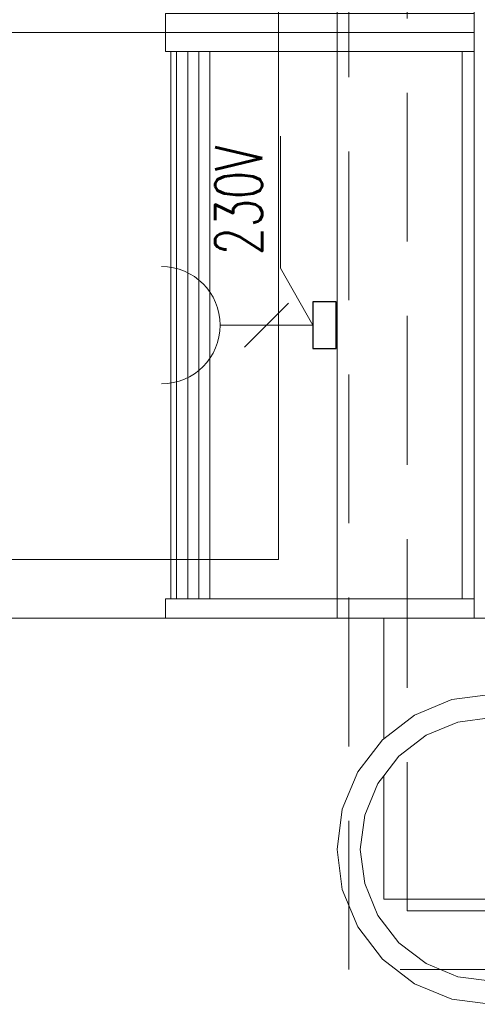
# Model space of a CAD drawing. Header units: millimetres. Extents: x 6161 to 8965, y -9035 to -5431.
# Tile 34 of 256: x 7286 to 7325, y -8011 to -7927. Entities that reach past the tile are written whole.
import ezdxf

# ---------------------------------------------------------------- set-up
doc = ezdxf.new("R2010")
doc.units = ezdxf.units.MM
doc.linetypes.add('1_VERDECKT', pattern=[15, 10, -5])
doc.linetypes.add('DASHED', pattern=[19.05, 12.7, -6.35])
for name, color, linetype, lineweight in [('2d_2_meble', 1, 'Continuous', 20), ('CHLODNICTWO', 94, 'Continuous', 20), ('Instalacje elektryczne', 1, 'Continuous', 20), ('MEBLE PKN', 150, 'Continuous', 20)]:
    doc.layers.add(name, color=color, linetype=linetype, lineweight=lineweight)
doc.styles.add('RomanS', font='romans.shx')

# ---------------------------------------------------------------- blocks, each defined once
blk = doc.blocks.new('*U362')
blk.add_line((24208.051, 19356.545), (24208.051, 19301.545))
blk.add_lwpolyline([(24158.051, 19361.545), (24258.051, 19361.545), (24258.051, 19296.545), (24158.051, 19296.545), (24158.051, 19361.545)])
blk.add_lwpolyline([(24163.051, 19356.545), (24253.051, 19356.545), (24253.051, 19301.545), (24163.051, 19301.545)], close=True)
blk = doc.blocks.new('gn-230')
at = {"layer": 'Instalacje elektryczne'}
for p, q in [((-15.65, -3.75), (-8.15, 3.75)), ((-4, 0), (-19.8, 0))]:
    blk.add_line(p, q, dxfattribs=at)
at = {"layer": 'Instalacje elektryczne', "lineweight": 30}
blk.add_lwpolyline([(-4, -4), (0, -4), (0, 4), (-4, 4)], close=True, dxfattribs=at)
at = {"layer": 'Instalacje elektryczne'}
blk.add_arc((-29.8, 0), 10, 270, 90, dxfattribs=at)
blk = doc.blocks.new('A$C2C3C3241')
at = {"color": 1}
blk.add_lwpolyline([(-2, 0), (-4.759, 4.866), (-4.759, 16.147)], dxfattribs=at)
at = {"color": 1, "xscale": 0.5, "yscale": 0.5, "zscale": 0.5}
blk.add_blockref('gn-230', (0, 0), dxfattribs=at)
at = {"color": 1, "insert": (-10.316, 5.972), "char_height": 4, "width": 32.45381, "attachment_point": 1, "rotation": 90, "style": 'RomanS'}
blk.add_mtext('{\\W0.7;230V}', dxfattribs=at)
blk = doc.blocks.new('A$C0F2E7F63')
for p, q in [((73.2, 2.2), (73.2, -8.094)), ((75.821, -6.083), (79.014, -4.76)), ((79.014, -4.76), (82.313, -4.325)), ((73.2, -8.094), (75.821, -6.083)), ((76.812, -7.8), (79.528, -6.675)), ((79.528, -6.675), (82.441, -6.291)), ((70.974, -10.929), (73.078, -8.187)), ((73.078, -8.187), (73.2, -8.094)), ((74.48, -9.589), (76.812, -7.8)), ((73.2, -11.258), (74.48, -9.589)), ((69.651, -14.123), (70.974, -10.929)), ((72.691, -11.921), (73.2, -11.258)), ((73.2, -11.258), (73.2, -21.8)), ((71.567, -14.636), (72.691, -11.921)), ((69.2, -17.55), (69.651, -14.123)), ((71.183, -17.55), (71.567, -14.636)), ((69.651, -20.977), (69.2, -17.55)), ((71.567, -20.464), (71.183, -17.55)), ((70.974, -24.171), (69.651, -20.977)), ((72.691, -23.179), (71.567, -20.464)), ((73.2, -21.8), (91.2, -21.8)), ((74.48, -25.511), (72.691, -23.179)), ((73.078, -26.913), (70.974, -24.171)), ((76.812, -27.3), (74.48, -25.511)), ((75.821, -29.017), (73.078, -26.913)), ((79.528, -28.425), (76.812, -27.3)), ((82.441, -28.809), (79.528, -28.425)), ((79.014, -30.34), (75.821, -29.017)), ((82.313, -30.775), (79.014, -30.34))]:
    blk.add_line(p, q)
blk = doc.blocks.new('WYSPA KASOWA')
for p, q in [((-349.288, 60.348), (-349.288, 47.425)), ((-375.179, 48.367), (-375.179, 1.633)), ((-374.702, 48.367), (-374.702, 1.633)), ((-373.751, 48.367), (-373.751, 1.633)), ((-372.799, 48.367), (-372.799, 1.633)), ((-371.848, 48.367), (-371.848, 1.633)), ((-350.307, 48.367), (-350.307, 1.633)), ((-349.288, 47.425), (-349.288, 42.575)), ((-349.288, 42.575), (-349.288, 29.652)), ((-349.288, 29.652), (-349.288, 16.783)), ((-349.288, 16.783), (-349.288, 3.559)), ((-349.288, 3.559), (-349.288, 1.633)), ((-375.653, 1.633), (-375.653, 0)), ((-375.653, 1.633), (-374.702, 1.633)), ((-373.751, 1.633), (-374.702, 1.633)), ((-372.799, 1.633), (-373.751, 1.633)), ((-371.848, 1.633), (-372.799, 1.633)), ((-371.848, 1.633), (-350.307, 1.633)), ((-350.307, 1.633), (-349.288, 1.633)), ((-349.288, 1.633), (-349.288, 0)), ((-375.653, 0), (-364, 0)), ((-364, 0), (-355, 0)), ((-355, 0), (-354.6, 0)), ((-354.6, 0), (-351, 0)), ((-351, 0), (-349.288, 0)), ((-292, 0), (-349.288, 0))]:
    blk.add_line(p, q)
at = {"color": 8, "linetype": 'DASHED'}
for points in [[(-360, 130), (0, 130), (0, -30), (-360, -30)], [(-355, 125), (-5, 125), (-5, -25), (-355, -25)]]:
    blk.add_lwpolyline(points, close=True, dxfattribs=at)
for points in [[(-375.653, 51.633), (-349.288, 51.633), (-349.288, 50), (-375.653, 50)], [(-375.653, 50), (-349.288, 50), (-349.288, 48.367), (-375.653, 48.367)]]:
    blk.add_lwpolyline(points, close=True)
at = {"layer": '2d_2_meble', "color": 252, "linetype": '1_VERDECKT', "ltscale": 0.5}
blk.add_line((-361, 0), (-361, 100), dxfattribs=at)
for name, p in [('A$C2C3C3241', (-361.078, 25.011)), ('A$C0F2E7F63', (-430.2, -2.2))]:
    blk.add_blockref(name, p)

msp = doc.modelspace()

# ---------------------------------------------------------------- block references
at = {"layer": 'CHLODNICTWO', "color": 0, "rotation": 269.9999999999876}
msp.add_blockref('*U362', (-12048.928, 16279.94), dxfattribs=at)
at = {"layer": 'MEBLE PKN'}
msp.add_blockref('WYSPA KASOWA', (7673.617, -7978.112), dxfattribs=at)

doc.saveas('drawing.dxf')
